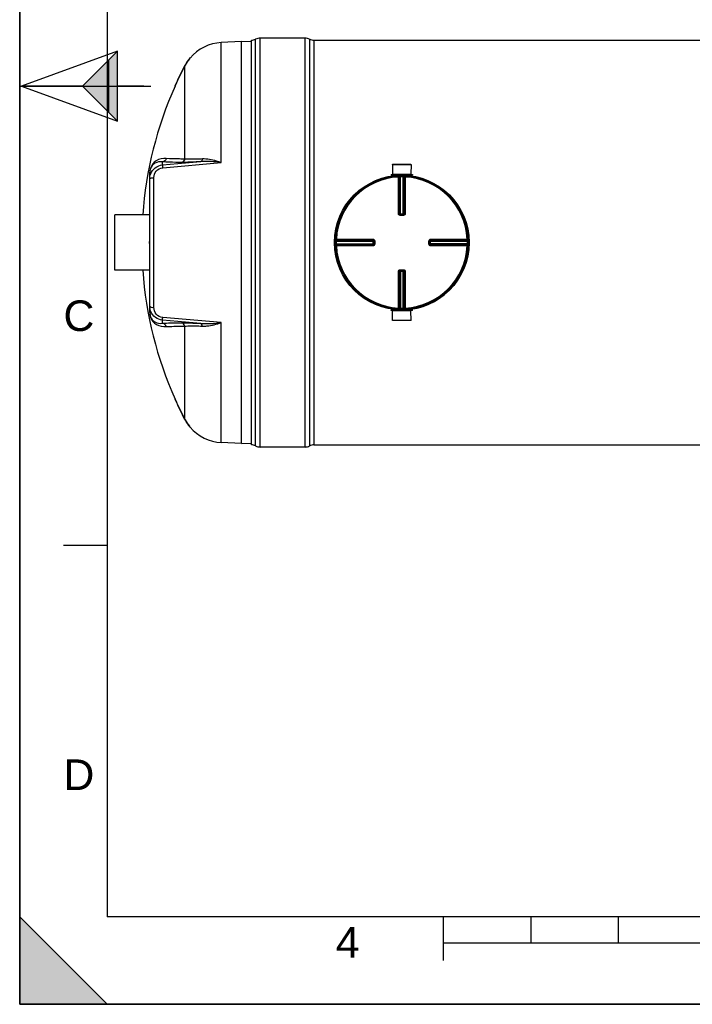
# Model space of a CAD drawing. Header units: millimetres. Extents: x 0 to 297, y 0 to 210.
# Tile 1 of 24: x 0 to 77, y 0 to 113. Entities that reach past the tile are written whole.
import ezdxf

# ---------------------------------------------------------------- set-up
doc = ezdxf.new("R2010")
doc.units = ezdxf.units.MM
doc.header["$LTSCALE"] = 16.335
doc.layers.get('0').update_dxf_attribs({"linetype": 'CONTINUOUS'})
for name, color, linetype in [('01_GLOBAL', 7, 'CONTINUOUS'), ('08_SURFACES', 7, 'CONTINUOUS'), ('AXES_REF', 7, 'CONTINUOUS')]:
    doc.layers.add(name, color=color, linetype=linetype)
doc.styles.add('TEXTSTYLE_2', font='arial.ttf')

# ---------------------------------------------------------------- blocks, each defined once
blk = doc.blocks.new('MARGEA4_BL0', base_point=(148.51, 105.01))
at = {"color": 7, "linetype": 'Continuous'}
for p, q in [((0.01, 0.01), (0.01, 210.01)), ((0.01, 0.01), (0.01, 210.01)), ((0.01, 210.01), (0.01, 0.01)), ((10.01, 200.01), (10.01, 10.01)), ((0.01, 105.01), (15.01, 105.01)), ((5.01, 52.51), (10.01, 52.51)), ((0.01, 10.01), (10.01, 0.01)), ((0.01, 0.01), (0.01, 10.01)), ((0.01, 10.01), (10.01, 0.01)), ((287.01, 10.01), (10.01, 10.01)), ((48.51, 5.01), (48.51, 10.01)), ((58.51, 7.01), (58.51, 10.01)), ((68.51, 7.01), (68.51, 10.01)), ((248.51, 7.01), (48.51, 7.01)), ((297.01, 0.01), (0.01, 0.01)), ((10.01, 0.01), (0.01, 0.01)), ((297.01, 0.01), (0.01, 0.01))]:
    blk.add_line(p, q, dxfattribs=at)
blk.add_solid([(0.01, 10.01), (10.01, 0.01), (0.01, 0.01)], dxfattribs=at)
at = {"color": 2, "linetype": 'Continuous', "style": 'TEXTSTYLE_2', "oblique": 0}
for s, p in [('C', (5.01, 77.01)), ('D', (5.01, 24.51)), ('4', (36.17, 5.35))]:
    blk.add_text(s, height=3.5, dxfattribs=at).set_placement(p)
blk = doc.blocks.new('REPERE_ORIENTATION_BL2', base_point=(7.19, 105.02))
at = {"color": 7, "linetype": 'Continuous'}
for p, q in [((11.19, 109.02), (0.19, 105.02)), ((7.19, 105.02), (11.19, 109.02)), ((11.19, 101.02), (11.19, 109.02)), ((10.19, 102.02), (10.19, 108.02)), ((0.19, 105.02), (11.19, 101.02)), ((7.19, 105.02), (0.19, 105.02)), ((7.19, 105.02), (11.19, 101.02)), ((14.19, 105.02), (11.19, 105.02))]:
    blk.add_line(p, q, dxfattribs=at)
blk.add_solid([(11.19, 109.02), (7.19, 105.02), (11.19, 101.02)], dxfattribs=at)

msp = doc.modelspace()

# ---------------------------------------------------------------- linework, layer by layer
at = {"color": 7, "linetype": 'Continuous'}
for p, q in [((0, 0), (0, 210)), ((32.65, 110.52), (27.52, 110.52)), ((25.38, 110.13), (23.06, 110)), ((25.38, 64.13), (25.38, 110.13)), ((26.52, 110.07), (25.38, 110.13)), ((26.52, 63.99), (26.52, 110.27)), ((33.65, 110.27), (216.37, 110.27)), ((42.67, 96.06), (42.67, 94.96)), ((42.67, 96.06), (44.78, 96.06)), ((44.78, 96.06), (44.77, 94.96)), ((14.88, 95.12), (14.88, 95.11)), ((14.88, 79.13), (14.88, 95.11)), ((42.49, 94.91), (42.49, 94.83)), ((42.49, 94.91), (44.95, 94.91)), ((42.49, 94.83), (44.95, 94.83)), ((42.67, 94.96), (42.72, 94.91)), ((42.67, 94.96), (44.77, 94.96)), ((42.67, 94.82), (42.67, 94.75)), ((44.77, 94.96), (44.72, 94.91)), ((44.77, 94.82), (44.77, 94.75)), ((44.95, 94.91), (44.95, 94.83)), ((43.54, 90.33), (43.53, 90.33)), ((43.54, 90.33), (43.91, 90.33)), ((43.92, 90.33), (43.91, 90.33)), ((14.84, 87.03), (14.84, 87.23)), ((14.88, 87.23), (14.84, 87.23)), ((14.88, 87.03), (14.84, 87.03)), ((40.52, 87.32), (40.52, 87.32)), ((40.52, 87.32), (40.52, 87.31)), ((40.52, 87.31), (40.52, 86.94)), ((40.52, 86.94), (40.52, 86.93)), ((40.52, 86.93), (40.52, 86.93)), ((46.93, 87.31), (46.93, 87.32)), ((46.93, 86.94), (46.93, 87.31)), ((46.93, 86.93), (46.93, 86.94)), ((43.53, 83.92), (43.54, 83.92)), ((43.91, 83.92), (43.54, 83.92)), ((43.91, 83.92), (43.92, 83.92)), ((42.49, 79.35), (42.49, 79.43)), ((44.95, 79.43), (42.49, 79.43)), ((44.95, 79.35), (42.49, 79.35)), ((42.67, 79.44), (42.67, 79.5)), ((42.67, 79.3), (42.72, 79.35)), ((42.67, 78.2), (42.67, 79.3)), ((44.77, 79.3), (42.67, 79.3)), ((44.77, 79.3), (44.72, 79.35)), ((44.77, 79.44), (44.77, 79.5)), ((44.78, 78.2), (44.77, 79.3)), ((44.95, 79.35), (44.95, 79.43)), ((44.78, 78.2), (42.67, 78.2)), ((25.38, 64.13), (23.06, 64.25)), ((25.38, 64.13), (26.52, 64.19)), ((32.65, 63.74), (27.52, 63.74)), ((33.65, 63.99), (216.37, 63.99)), ((0, 0), (297, 0))]:
    msp.add_line(p, q, dxfattribs=at)
at = {"color": 9, "linetype": 'Continuous'}
for p, q in [((26.99, 63.87), (26.99, 110.38)), ((27.52, 63.74), (27.52, 110.52)), ((32.65, 63.74), (32.65, 110.52)), ((33.18, 63.87), (33.18, 110.38)), ((23.06, 96.28), (23.06, 110)), ((33.65, 110.27), (33.65, 63.99)), ((16.34, 96), (20.71, 96.38)), ((16.34, 96), (16.34, 96.36)), ((16.36, 95.69), (23.06, 96.28)), ((14.87, 95.02), (14.87, 90.28)), ((42.67, 94.82), (43.34, 94.82)), ((43.33, 94.72), (43.33, 94.62)), ((43.33, 90.43), (43.33, 94.62)), ((43.43, 90.43), (43.43, 94.62)), ((43.46, 94.62), (43.46, 90.43)), ((43.56, 94.73), (43.56, 94.63)), ((43.56, 90.33), (43.56, 94.63)), ((43.89, 94.73), (43.88, 94.63)), ((43.88, 90.33), (43.88, 94.63)), ((43.98, 90.43), (43.98, 94.62)), ((44.01, 94.62), (44.01, 90.43)), ((44.11, 94.82), (44.77, 94.82)), ((44.12, 94.72), (44.11, 94.62)), ((44.11, 94.62), (44.11, 90.43)), ((15.36, 79.7), (15.36, 94.55)), ((43.43, 90.43), (43.46, 90.43)), ((43.54, 90.23), (43.54, 90.33)), ((43.72, 90.23), (43.54, 90.23)), ((43.56, 90.43), (43.88, 90.43)), ((43.91, 90.23), (43.72, 90.23)), ((43.91, 90.23), (43.91, 90.33)), ((43.98, 90.43), (44.01, 90.43)), ((36.12, 87.29), (36.22, 87.29)), ((36.12, 86.96), (36.22, 86.97)), ((36.13, 87.52), (36.23, 87.52)), ((36.13, 86.73), (36.23, 86.74)), ((36.22, 87.29), (40.52, 87.29)), ((36.22, 86.97), (40.52, 86.97)), ((36.23, 87.52), (40.42, 87.52)), ((36.23, 87.52), (36.4, 87.52)), ((36.23, 87.42), (40.42, 87.42)), ((36.23, 87.39), (40.42, 87.39)), ((40.42, 86.87), (36.23, 86.87)), ((40.42, 86.84), (36.23, 86.84)), ((40.42, 86.74), (36.23, 86.74)), ((39.21, 86.74), (39, 86.74)), ((40.42, 87.39), (40.42, 87.42)), ((40.42, 87.29), (40.42, 86.97)), ((40.42, 86.84), (40.42, 86.87)), ((40.62, 87.31), (40.52, 87.31)), ((40.62, 86.94), (40.52, 86.94)), ((40.62, 87.31), (40.62, 86.94)), ((46.83, 87.31), (46.93, 87.31)), ((46.83, 86.94), (46.83, 87.31)), ((46.83, 86.94), (46.93, 86.94)), ((46.93, 87.29), (51.22, 87.29)), ((51.22, 86.97), (46.93, 86.97)), ((47.03, 87.42), (47.02, 87.39)), ((47.02, 87.39), (51.21, 87.39)), ((47.02, 86.97), (47.02, 87.29)), ((47.02, 86.87), (47.03, 86.84)), ((51.21, 86.87), (47.02, 86.87)), ((47.03, 87.52), (51.21, 87.52)), ((47.03, 87.42), (51.21, 87.42)), ((51.21, 86.84), (47.03, 86.84)), ((51.21, 86.74), (47.03, 86.74)), ((51.31, 87.52), (51.21, 87.52)), ((51.31, 86.73), (51.21, 86.74)), ((51.32, 87.29), (51.22, 87.29)), ((51.32, 86.96), (51.22, 86.97)), ((14.87, 83.98), (14.87, 79.23)), ((43.33, 79.63), (43.33, 83.82)), ((43.46, 83.83), (43.43, 83.82)), ((43.43, 79.64), (43.43, 83.82)), ((43.46, 83.83), (43.46, 79.64)), ((43.54, 84.02), (43.54, 83.92)), ((43.54, 84.02), (43.72, 84.02)), ((43.56, 83.92), (43.56, 79.63)), ((43.88, 83.83), (43.56, 83.83)), ((43.72, 84.02), (43.91, 84.02)), ((43.88, 79.63), (43.88, 83.92)), ((43.91, 84.02), (43.91, 83.92)), ((43.98, 79.64), (43.98, 83.83)), ((44.01, 83.82), (43.98, 83.83)), ((44.01, 83.82), (44.01, 79.64)), ((44.11, 83.82), (44.11, 79.63)), ((43.34, 79.44), (42.67, 79.44)), ((43.33, 79.54), (43.33, 79.63)), ((43.56, 79.53), (43.56, 79.63)), ((43.89, 79.53), (43.88, 79.63)), ((44.12, 79.54), (44.11, 79.63)), ((44.77, 79.44), (44.11, 79.44)), ((16.34, 77.9), (16.34, 78.25)), ((20.71, 77.88), (16.34, 78.25)), ((23.06, 77.97), (16.36, 78.56)), ((23.06, 64.25), (23.06, 77.97))]:
    msp.add_line(p, q, dxfattribs=at)
for points in [[(14.87, 95.02), (14.87, 95.03), (14.88, 95.04), (14.88, 95.05), (14.88, 95.06), (14.88, 95.07), (14.88, 95.08), (14.88, 95.09), (14.88, 95.1), (14.88, 95.11)], [(38.57, 86.74), (38.45, 86.74), (38.34, 86.74), (38.22, 86.74), (38.11, 86.74), (37.99, 86.74), (37.86, 86.74), (37.73, 86.74), (37.6, 86.74), (37.47, 86.74), (37.33, 86.74), (37.18, 86.74), (37.04, 86.74), (36.88, 86.74), (36.73, 86.74), (36.57, 86.74), (36.4, 86.74)], [(36.88, 87.52), (37.04, 87.52), (37.18, 87.52), (37.33, 87.52), (37.47, 87.52), (37.6, 87.52), (37.73, 87.52), (37.86, 87.52), (37.99, 87.52), (38.11, 87.52), (38.23, 87.52), (38.34, 87.52), (38.45, 87.52), (38.57, 87.52), (38.68, 87.52)], [(38.89, 86.74), (38.78, 86.74), (38.68, 86.74)], [(39.11, 87.52), (39.22, 87.52), (39.32, 87.52)], [(40.42, 86.74), (40.28, 86.74), (40.15, 86.74), (40.02, 86.74), (39.89, 86.74), (39.77, 86.74), (39.66, 86.74), (39.54, 86.74), (39.43, 86.74), (39.32, 86.74), (39.21, 86.74)], [(39.43, 87.52), (39.54, 87.52), (39.66, 87.52)], [(39.78, 87.52), (39.89, 87.52), (40.02, 87.52), (40.15, 87.52), (40.28, 87.52), (40.42, 87.52)], [(14.87, 79.23), (14.87, 79.22), (14.88, 79.21), (14.88, 79.2), (14.88, 79.19), (14.88, 79.18), (14.88, 79.17), (14.88, 79.16), (14.88, 79.15), (14.88, 79.14)]]:
    msp.add_lwpolyline(points, dxfattribs=at)
at = {"color": 7, "linetype": 'Continuous'}
msp.add_circle((43.72, 87.13), 7.6, dxfattribs=at)
for centre, radius, start, end in [((26.52, 111.27), 1, 270, 298.0725), ((27.52, 109.39), 1.12, 90, 118.0725), ((32.65, 109.39), 1.12, 61.9275, 90), ((33.65, 111.27), 1, 241.9275, 270), ((23.32, 105.01), 5, 93, 139.9831), ((42.66, 94.82), 0.01, 0, 90), ((44.78, 94.82), 0.01, 90, 180), ((43.72, 87.13), 7.7, 178.732, 181.268), ((43.72, 87.13), 7.7, 277.8375, 1.268), ((42.66, 79.44), 0.01, 270, 360), ((44.78, 79.44), 0.01, 180, 270), ((23.32, 69.24), 5, 220.0169, 267), ((26.52, 62.99), 1, 61.9275, 90), ((27.52, 64.86), 1.12, 241.9275, 270), ((32.65, 64.86), 1.12, 270, 298.0725), ((33.65, 62.99), 1, 90, 118.0725)]:
    msp.add_arc(centre, radius, start, end, dxfattribs=at)
at = {"color": 9, "linetype": 'Continuous'}
for centre, radius, start, end in [((17.32, 95.02), 2.45, 179.3072, 179.772), ((17.4, 95.02), 2.53, 179.7711, 180.0005), ((43.72, 87.13), 7.5, 92.9675, 177.0325), ((43.82, 87.13), 7.5, 92.7532, 92.9681), ((43.72, 87.13), 7.5, 88.764, 91.236), ((43.62, 87.13), 7.5, 87.0319, 87.2468), ((43.72, 87.13), 7.5, 2.9675, 87.0325), ((43.54, 90.44), 0.107, 252.9521, 258.38), ((43.54, 90.44), 0.105, 258.3693, 264.7148), ((43.56, 99.01), 8.58, 269.8533, 270.0002), ((43.88, 99.01), 8.59, 269.9999, 270.1443), ((43.88, 90.43), 0.0985, 284.9841, 292.5387), ((43.88, 90.43), 0.0981, 292.5703, 300.1619), ((43.72, 87.13), 7.5, 178.7642, 181.2358), ((43.72, 87.03), 7.5, 177.0319, 177.2468), ((43.72, 87.23), 7.5, 182.7532, 182.9681), ((43.72, 87.13), 7.5, 182.9675, 267.0325), ((31.84, 87.29), 8.58, 359.9998, 0.1467), ((31.84, 86.97), 8.59, 359.8557, 0.0001), ((40.42, 86.96), 0.0985, 337.4613, 345.0159), ((40.42, 86.96), 0.0981, 329.8381, 337.4297), ((40.42, 86.97), 0.0997, 345.0029, 348.3948), ((40.41, 86.94), 0.105, 349.9788, 354.5832), ((40.41, 86.94), 0.106, 345.1861, 349.982), ((43.72, 87.13), 7.5, 272.9675, 357.0325), ((47.03, 87.31), 0.107, 162.9521, 168.38), ((47.02, 87.29), 0.0981, 149.8381, 157.4297), ((47.03, 87.31), 0.105, 168.3693, 174.7148), ((47.02, 87.29), 0.0985, 157.4613, 165.0159), ((55.61, 87.29), 8.59, 179.8557, 180.0001), ((55.6, 86.97), 8.58, 179.9998, 180.1467), ((43.72, 87.03), 7.5, 2.7532, 2.9681), ((43.72, 87.23), 7.5, 357.0319, 357.2468), ((43.73, 87.13), 7.5, 358.7642, 1.2358), ((43.56, 83.83), 0.0981, 112.5703, 120.1619), ((43.56, 83.83), 0.0985, 104.9841, 112.5387), ((43.56, 75.24), 8.59, 89.9999, 90.1443), ((43.88, 75.25), 8.58, 89.8533, 90.0002), ((43.91, 83.82), 0.105, 78.3693, 84.7148), ((43.91, 83.82), 0.107, 72.9521, 78.38), ((17.24, 79.23), 2.37, 179.9594, 183.5493), ((17.12, 79.22), 2.25, 183.5913, 183.8978), ((43.82, 87.12), 7.5, 267.0319, 267.2468), ((43.72, 87.12), 7.5, 268.764, 271.236), ((43.62, 87.12), 7.5, 272.7532, 272.9681)]:
    msp.add_arc(centre, radius, start, end, dxfattribs=at)
for points, knots in [([(16.77, 96.74), (16.38, 96.77), (15.77, 96.64), (15.04, 96.01), (14.88, 95.42), (14.87, 95.05)], [0, 0, 0, 0, 0.410856, 0.610304, 1, 1, 1, 1]), ([(16.34, 96.36), (16.05, 96.39), (15.59, 96.32), (15, 95.87), (14.88, 95.41), (14.88, 95.12)], [0, 0, 0, 0, 0.407482, 0.599888, 1, 1, 1, 1]), ([(14.99, 94.98), (15.1, 95.25), (15.47, 95.75), (16.05, 95.97), (16.34, 96)], [0, 0, 0, 0, 0.496941, 1, 1, 1, 1]), ([(16.34, 96), (16.33, 95.97), (16.36, 95.86), (16.35, 95.76), (16.36, 95.69)], [0, 0, 0, 0, 0.292106, 1, 1, 1, 1]), ([(18.48, 96.29), (18.27, 96.29), (17.56, 96.3), (16.85, 96.32), (16.34, 96.36)], [0, 0, 0, 0, 0.286499, 1, 1, 1, 1]), ([(18.88, 96.68), (18.68, 96.68), (17.97, 96.69), (17.27, 96.71), (16.77, 96.74)], [0, 0, 0, 0, 0.286502, 1, 1, 1, 1]), ([(20.71, 96.38), (20.48, 96.36), (19.74, 96.32), (18.99, 96.29), (18.48, 96.29)], [0, 0, 0, 0, 0.314012, 1, 1, 1, 1]), ([(20.91, 96.69), (20.7, 96.68), (20.02, 96.65), (19.34, 96.64), (18.88, 96.68)], [0, 0, 0, 0, 0.31546, 1, 1, 1, 1]), ([(20.91, 96.69), (20.9, 96.65), (20.88, 96.53), (20.8, 96.39), (20.71, 96.38)], [0, 0, 0, 0, 0.324564, 1, 1, 1, 1]), ([(23.06, 96.28), (22.87, 96.34), (22.18, 96.56), (21.45, 96.71), (20.91, 96.69)], [0, 0, 0, 0, 0.262606, 1, 1, 1, 1]), ([(15.36, 94.55), (15.36, 94.82), (15.55, 95.38), (16.09, 95.67), (16.36, 95.69)], [0, 0, 0, 0, 0.491863, 1, 1, 1, 1]), ([(43.33, 94.72), (43.35, 94.72), (43.41, 94.7), (43.43, 94.64), (43.43, 94.62)], [0, 0, 0, 0, 0.498597, 1, 1, 1, 1]), ([(43.43, 94.62), (43.43, 94.62), (43.4, 94.62), (43.36, 94.62), (43.33, 94.62)], [0, 0, 0, 0, 0.109221, 1, 1, 1, 1]), ([(43.36, 94.72), (43.38, 94.72), (43.44, 94.7), (43.46, 94.64), (43.46, 94.62)], [0, 0, 0, 0, 0.498599, 1, 1, 1, 1]), ([(43.46, 94.62), (43.46, 94.62), (43.5, 94.62), (43.53, 94.63), (43.56, 94.63)], [0, 0, 0, 0, 0.109867, 1, 1, 1, 1]), ([(43.88, 94.63), (43.9, 94.63), (43.93, 94.62), (43.96, 94.62), (43.98, 94.62)], [0, 0, 0, 0, 0.355616, 1, 1, 1, 1]), ([(44.09, 94.72), (44.06, 94.72), (44.01, 94.7), (43.98, 94.64), (43.98, 94.62)], [0, 0, 0, 0, 0.498599, 1, 1, 1, 1]), ([(44.12, 94.72), (44.09, 94.72), (44.03, 94.7), (44.01, 94.64), (44.01, 94.62)], [0, 0, 0, 0, 0.498567, 1, 1, 1, 1]), ([(44.11, 94.62), (44.1, 94.62), (44.07, 94.62), (44.03, 94.62), (44.01, 94.62)], [0, 0, 0, 0, 0.356334, 1, 1, 1, 1]), ([(14.88, 94.39), (14.88, 94.4), (14.89, 94.43), (14.92, 94.45), (14.93, 94.46)], [0, 0, 0, 0, 0.432743, 1, 1, 1, 1]), ([(14.93, 94.46), (14.94, 94.47), (14.97, 94.48), (15, 94.5), (15.02, 94.5)], [0, 0, 0, 0, 0.45949, 1, 1, 1, 1]), ([(15.02, 94.5), (15.04, 94.51), (15.15, 94.54), (15.27, 94.55), (15.36, 94.55)], [0, 0, 0, 0, 0.217816, 1, 1, 1, 1]), ([(43.33, 90.43), (43.35, 90.43), (43.38, 90.43), (43.41, 90.43), (43.43, 90.43)], [0, 0, 0, 0, 0.356432, 1, 1, 1, 1]), ([(43.54, 90.23), (43.48, 90.23), (43.38, 90.27), (43.33, 90.38), (43.33, 90.43)], [0, 0, 0, 0, 0.50046, 1, 1, 1, 1]), ([(43.46, 90.43), (43.46, 90.43), (43.49, 90.43), (43.52, 90.43), (43.54, 90.43)], [0, 0, 0, 0, 0.108162, 1, 1, 1, 1]), ([(44.11, 90.43), (44.11, 90.38), (44.07, 90.27), (43.96, 90.23), (43.91, 90.23)], [0, 0, 0, 0, 0.499825, 1, 1, 1, 1]), ([(43.98, 90.43), (43.98, 90.43), (43.95, 90.43), (43.93, 90.43), (43.91, 90.43)], [0, 0, 0, 0, 0.108156, 1, 1, 1, 1]), ([(44.01, 90.43), (44.01, 90.41), (43.99, 90.36), (43.94, 90.33), (43.92, 90.33)], [0, 0, 0, 0, 0.500557, 1, 1, 1, 1]), ([(44.11, 90.43), (44.1, 90.43), (44.07, 90.43), (44.03, 90.43), (44.01, 90.43)], [0, 0, 0, 0, 0.356432, 1, 1, 1, 1]), ([(36.13, 87.52), (36.13, 87.49), (36.15, 87.44), (36.21, 87.42), (36.23, 87.42)], [0, 0, 0, 0, 0.498567, 1, 1, 1, 1]), ([(36.13, 87.49), (36.13, 87.47), (36.15, 87.41), (36.2, 87.39), (36.23, 87.39)], [0, 0, 0, 0, 0.498599, 1, 1, 1, 1]), ([(36.13, 86.76), (36.13, 86.79), (36.15, 86.84), (36.2, 86.87), (36.23, 86.87)], [0, 0, 0, 0, 0.498599, 1, 1, 1, 1]), ([(36.13, 86.73), (36.13, 86.76), (36.15, 86.82), (36.21, 86.84), (36.23, 86.84)], [0, 0, 0, 0, 0.498597, 1, 1, 1, 1]), ([(36.22, 87.29), (36.22, 87.3), (36.22, 87.33), (36.22, 87.37), (36.23, 87.39)], [0, 0, 0, 0, 0.355616, 1, 1, 1, 1]), ([(36.23, 86.87), (36.23, 86.87), (36.23, 86.9), (36.22, 86.94), (36.22, 86.97)], [0, 0, 0, 0, 0.109867, 1, 1, 1, 1]), ([(36.23, 87.52), (36.23, 87.5), (36.23, 87.47), (36.23, 87.44), (36.23, 87.42)], [0, 0, 0, 0, 0.356334, 1, 1, 1, 1]), ([(36.23, 86.84), (36.23, 86.83), (36.23, 86.8), (36.23, 86.77), (36.23, 86.74)], [0, 0, 0, 0, 0.109221, 1, 1, 1, 1]), ([(40.42, 87.52), (40.42, 87.5), (40.42, 87.47), (40.42, 87.44), (40.42, 87.42)], [0, 0, 0, 0, 0.356428, 1, 1, 1, 1]), ([(40.42, 87.52), (40.47, 87.52), (40.58, 87.47), (40.62, 87.36), (40.62, 87.31)], [0, 0, 0, 0, 0.499829, 1, 1, 1, 1]), ([(40.42, 87.42), (40.44, 87.42), (40.49, 87.4), (40.52, 87.35), (40.52, 87.32)], [0, 0, 0, 0, 0.500599, 1, 1, 1, 1]), ([(40.42, 87.31), (40.42, 87.32), (40.42, 87.35), (40.42, 87.37), (40.42, 87.39)], [0, 0, 0, 0, 0.367753, 1, 1, 1, 1]), ([(40.42, 86.94), (40.42, 86.93), (40.42, 86.91), (40.42, 86.88), (40.42, 86.87)], [0, 0, 0, 0, 0.367614, 1, 1, 1, 1]), ([(40.62, 86.94), (40.62, 86.89), (40.58, 86.78), (40.47, 86.74), (40.42, 86.74)], [0, 0, 0, 0, 0.500171, 1, 1, 1, 1]), ([(40.42, 86.74), (40.42, 86.75), (40.42, 86.78), (40.42, 86.82), (40.42, 86.84)], [0, 0, 0, 0, 0.356432, 1, 1, 1, 1]), ([(46.83, 87.31), (46.83, 87.36), (46.87, 87.47), (46.98, 87.52), (47.03, 87.52)], [0, 0, 0, 0, 0.50046, 1, 1, 1, 1]), ([(47.03, 86.74), (46.98, 86.74), (46.87, 86.78), (46.83, 86.89), (46.83, 86.94)], [0, 0, 0, 0, 0.499825, 1, 1, 1, 1]), ([(47.03, 86.84), (47, 86.84), (46.95, 86.86), (46.93, 86.91), (46.93, 86.93)], [0, 0, 0, 0, 0.500557, 1, 1, 1, 1]), ([(47.02, 87.31), (47.02, 87.32), (47.02, 87.35), (47.02, 87.37), (47.02, 87.39)], [0, 0, 0, 0, 0.367614, 1, 1, 1, 1]), ([(47.02, 86.94), (47.02, 86.93), (47.02, 86.91), (47.02, 86.88), (47.02, 86.87)], [0, 0, 0, 0, 0.367753, 1, 1, 1, 1]), ([(47.03, 87.52), (47.03, 87.5), (47.03, 87.47), (47.03, 87.44), (47.03, 87.42)], [0, 0, 0, 0, 0.356432, 1, 1, 1, 1]), ([(47.03, 86.74), (47.03, 86.75), (47.03, 86.78), (47.03, 86.82), (47.03, 86.84)], [0, 0, 0, 0, 0.356432, 1, 1, 1, 1]), ([(51.21, 87.42), (51.21, 87.42), (51.21, 87.45), (51.21, 87.49), (51.21, 87.52)], [0, 0, 0, 0, 0.109221, 1, 1, 1, 1]), ([(51.31, 87.52), (51.31, 87.49), (51.29, 87.44), (51.24, 87.42), (51.21, 87.42)], [0, 0, 0, 0, 0.498597, 1, 1, 1, 1]), ([(51.31, 87.49), (51.31, 87.47), (51.29, 87.41), (51.24, 87.39), (51.21, 87.39)], [0, 0, 0, 0, 0.498599, 1, 1, 1, 1]), ([(51.21, 87.39), (51.22, 87.38), (51.22, 87.35), (51.22, 87.32), (51.22, 87.29)], [0, 0, 0, 0, 0.109867, 1, 1, 1, 1]), ([(51.22, 86.97), (51.22, 86.95), (51.22, 86.92), (51.22, 86.89), (51.21, 86.87)], [0, 0, 0, 0, 0.355616, 1, 1, 1, 1]), ([(51.31, 86.76), (51.31, 86.79), (51.29, 86.84), (51.24, 86.87), (51.21, 86.87)], [0, 0, 0, 0, 0.498599, 1, 1, 1, 1]), ([(51.31, 86.73), (51.31, 86.76), (51.29, 86.82), (51.24, 86.84), (51.21, 86.84)], [0, 0, 0, 0, 0.498567, 1, 1, 1, 1]), ([(51.21, 86.74), (51.21, 86.75), (51.21, 86.78), (51.22, 86.82), (51.21, 86.84)], [0, 0, 0, 0, 0.356334, 1, 1, 1, 1]), ([(43.33, 83.82), (43.33, 83.87), (43.38, 83.98), (43.48, 84.02), (43.54, 84.02)], [0, 0, 0, 0, 0.499825, 1, 1, 1, 1]), ([(43.33, 83.82), (43.35, 83.82), (43.38, 83.82), (43.41, 83.82), (43.43, 83.82)], [0, 0, 0, 0, 0.356432, 1, 1, 1, 1]), ([(43.43, 83.82), (43.43, 83.85), (43.45, 83.9), (43.5, 83.92), (43.53, 83.92)], [0, 0, 0, 0, 0.500557, 1, 1, 1, 1]), ([(43.46, 83.83), (43.46, 83.83), (43.49, 83.83), (43.52, 83.83), (43.54, 83.83)], [0, 0, 0, 0, 0.108156, 1, 1, 1, 1]), ([(43.91, 84.02), (43.96, 84.02), (44.07, 83.98), (44.11, 83.87), (44.11, 83.82)], [0, 0, 0, 0, 0.50046, 1, 1, 1, 1]), ([(43.98, 83.83), (43.98, 83.83), (43.95, 83.83), (43.93, 83.83), (43.91, 83.83)], [0, 0, 0, 0, 0.108162, 1, 1, 1, 1]), ([(44.11, 83.82), (44.1, 83.82), (44.07, 83.82), (44.03, 83.82), (44.01, 83.82)], [0, 0, 0, 0, 0.356432, 1, 1, 1, 1]), ([(14.88, 79.87), (14.88, 79.85), (14.89, 79.82), (14.92, 79.8), (14.93, 79.79)], [0, 0, 0, 0, 0.432744, 1, 1, 1, 1]), ([(14.88, 79.13), (14.88, 78.85), (15, 78.38), (15.59, 77.93), (16.05, 77.86), (16.34, 77.9)], [0, 0, 0, 0, 0.400553, 0.592835, 1, 1, 1, 1]), ([(14.88, 79.07), (14.9, 78.73), (15.08, 78.19), (15.8, 77.6), (16.39, 77.48), (16.77, 77.51)], [0, 0, 0, 0, 0.378399, 0.580214, 1, 1, 1, 1]), ([(14.93, 79.79), (14.94, 79.79), (14.97, 79.77), (15, 79.76), (15.02, 79.75)], [0, 0, 0, 0, 0.459491, 1, 1, 1, 1]), ([(16.34, 78.25), (16.05, 78.28), (15.48, 78.5), (15.11, 78.98), (15, 79.25)], [0, 0, 0, 0, 0.503033, 1, 1, 1, 1]), ([(15.02, 79.75), (15.04, 79.74), (15.15, 79.71), (15.27, 79.7), (15.36, 79.7)], [0, 0, 0, 0, 0.217816, 1, 1, 1, 1]), ([(16.36, 78.56), (16.09, 78.59), (15.55, 78.87), (15.36, 79.43), (15.36, 79.7)], [0, 0, 0, 0, 0.508115, 1, 1, 1, 1]), ([(43.33, 79.54), (43.35, 79.54), (43.41, 79.56), (43.43, 79.61), (43.43, 79.64)], [0, 0, 0, 0, 0.498567, 1, 1, 1, 1]), ([(43.33, 79.63), (43.35, 79.63), (43.38, 79.64), (43.41, 79.63), (43.43, 79.64)], [0, 0, 0, 0, 0.356334, 1, 1, 1, 1]), ([(43.36, 79.54), (43.38, 79.53), (43.44, 79.55), (43.46, 79.61), (43.46, 79.64)], [0, 0, 0, 0, 0.498599, 1, 1, 1, 1]), ([(43.56, 79.63), (43.55, 79.63), (43.52, 79.63), (43.48, 79.63), (43.46, 79.64)], [0, 0, 0, 0, 0.355616, 1, 1, 1, 1]), ([(43.98, 79.64), (43.98, 79.63), (43.95, 79.63), (43.91, 79.63), (43.88, 79.63)], [0, 0, 0, 0, 0.109867, 1, 1, 1, 1]), ([(44.09, 79.54), (44.06, 79.53), (44.01, 79.55), (43.98, 79.61), (43.98, 79.64)], [0, 0, 0, 0, 0.498599, 1, 1, 1, 1]), ([(44.01, 79.64), (44.01, 79.64), (44.05, 79.64), (44.08, 79.63), (44.11, 79.63)], [0, 0, 0, 0, 0.109221, 1, 1, 1, 1]), ([(44.12, 79.54), (44.09, 79.54), (44.03, 79.56), (44.01, 79.61), (44.01, 79.64)], [0, 0, 0, 0, 0.498567, 1, 1, 1, 1]), ([(16.34, 78.25), (16.33, 78.28), (16.36, 78.39), (16.35, 78.49), (16.36, 78.56)], [0, 0, 0, 0, 0.292106, 1, 1, 1, 1]), ([(16.34, 77.9), (16.49, 77.91), (17.21, 77.94), (17.92, 77.96), (18.48, 77.96)], [0, 0, 0, 0, 0.213231, 1, 1, 1, 1]), ([(18.48, 77.96), (18.61, 77.96), (19.36, 77.95), (20.11, 77.91), (20.71, 77.88)], [0, 0, 0, 0, 0.182409, 1, 1, 1, 1]), ([(20.91, 77.57), (20.9, 77.61), (20.88, 77.72), (20.8, 77.86), (20.71, 77.88)], [0, 0, 0, 0, 0.324564, 1, 1, 1, 1]), ([(20.91, 77.57), (21.08, 77.56), (21.82, 77.59), (22.53, 77.79), (23.06, 77.97)], [0, 0, 0, 0, 0.237356, 1, 1, 1, 1]), ([(16.77, 77.51), (16.92, 77.52), (17.62, 77.56), (18.32, 77.57), (18.88, 77.57)], [0, 0, 0, 0, 0.213226, 1, 1, 1, 1]), ([(18.88, 77.57), (19, 77.58), (19.68, 77.62), (20.36, 77.59), (20.91, 77.57)], [0, 0, 0, 0, 0.181577, 1, 1, 1, 1])]:
    msp.add_open_spline(points, degree=3, knots=knots, dxfattribs=at)
for points in [[(16.77, 96.74), (16.73, 96.56), (16.53, 96.38), (16.34, 96.36)], [(18.88, 96.68), (18.84, 96.5), (18.66, 96.31), (18.48, 96.29)], [(23.06, 96.28), (22.28, 96.37), (21.49, 96.44), (20.71, 96.38)], [(14.88, 94.39), (14.88, 94.59), (14.92, 94.8), (14.99, 94.98)], [(43.51, 90.33), (43.47, 90.35), (43.43, 90.39), (43.43, 90.43)], [(43.46, 90.43), (43.46, 90.39), (43.5, 90.34), (43.54, 90.33)], [(43.93, 90.34), (43.96, 90.36), (43.98, 90.39), (43.98, 90.43)], [(40.42, 87.39), (40.46, 87.39), (40.51, 87.35), (40.52, 87.31)], [(40.51, 86.92), (40.49, 86.89), (40.45, 86.87), (40.42, 86.87)], [(40.52, 86.91), (40.5, 86.87), (40.46, 86.84), (40.42, 86.84)], [(46.93, 87.34), (46.94, 87.38), (46.99, 87.42), (47.03, 87.42)], [(47.02, 86.87), (46.98, 86.87), (46.93, 86.9), (46.93, 86.95)], [(46.94, 87.34), (46.95, 87.37), (46.99, 87.39), (47.02, 87.39)], [(43.51, 83.91), (43.48, 83.9), (43.46, 83.86), (43.46, 83.83)], [(43.98, 83.83), (43.98, 83.87), (43.95, 83.92), (43.9, 83.92)], [(43.94, 83.92), (43.98, 83.91), (44.01, 83.86), (44.01, 83.82)], [(15, 79.25), (14.92, 79.44), (14.88, 79.66), (14.88, 79.87)], [(16.77, 77.51), (16.73, 77.7), (16.53, 77.88), (16.34, 77.9)], [(18.88, 77.57), (18.84, 77.76), (18.66, 77.94), (18.48, 77.96)], [(20.71, 77.88), (21.49, 77.82), (22.28, 77.88), (23.06, 77.97)]]:
    msp.add_open_spline(points, degree=3, dxfattribs=at)
at = {"layer": '01_GLOBAL', "color": 7, "linetype": 'Continuous'}
msp.add_circle((43.72, 87.13), 7.7, dxfattribs=at)
at = {"layer": '08_SURFACES', "color": 9, "linetype": 'Continuous'}
for p, q in [((19.38, 108.13), (19.41, 108.13)), ((18.88, 96.68), (18.88, 107.31)), ((17.8, 105.13), (17.82, 105.13)), ((18.88, 66.94), (18.88, 77.57)), ((17.8, 69.13), (17.82, 69.13)), ((19.38, 66.13), (19.41, 66.13))]:
    msp.add_line(p, q, dxfattribs=at)
at = {"layer": '08_SURFACES', "color": 7, "linetype": 'Continuous'}
for p, q in [((19.46, 108.22), (19.43, 108.18)), ((19.44, 108.2), (19.43, 108.18)), ((19.49, 108.23), (19.46, 108.23)), ((17.8, 105.13), (17.76, 105.03)), ((17.76, 105.03), (17.76, 105.03)), ((17.78, 105.03), (17.76, 105.03)), ((17.78, 105.03), (17.82, 105.13)), ((17.81, 105.1), (17.82, 105.11)), ((17.82, 105.11), (17.82, 105.13)), ((17.76, 69.23), (17.76, 69.22)), ((17.78, 69.23), (17.76, 69.23)), ((17.76, 69.22), (17.8, 69.13)), ((17.82, 69.13), (17.78, 69.23)), ((17.8, 69.18), (17.79, 69.21)), ((19.48, 66.03), (19.44, 66.09)), ((19.49, 66.03), (19.46, 66.03))]:
    msp.add_line(p, q, dxfattribs=at)
for points in [[(19.46, 108.22), (19.45, 108.21), (19.44, 108.21)], [(19.46, 108.23), (19.46, 108.23), (19.46, 108.22)], [(17.76, 105.04), (17.76, 105.03), (17.76, 105.03)], [(17.8, 105.13), (17.79, 105.11), (17.78, 105.09), (17.78, 105.08), (17.77, 105.06), (17.77, 105.05)], [(17.78, 105.03), (17.78, 105.04), (17.79, 105.05)], [(17.78, 105.03), (17.78, 105.03), (17.78, 105.03)], [(17.79, 105.06), (17.8, 105.07), (17.8, 105.08), (17.81, 105.1)], [(17.76, 69.22), (17.76, 69.22), (17.76, 69.21)], [(17.77, 69.2), (17.77, 69.19), (17.78, 69.18), (17.78, 69.16)], [(17.78, 69.22), (17.78, 69.23), (17.78, 69.23)], [(17.78, 69.16), (17.79, 69.14), (17.8, 69.13)], [(17.82, 69.13), (17.82, 69.14), (17.81, 69.16), (17.8, 69.17), (17.8, 69.18)]]:
    msp.add_lwpolyline(points, dxfattribs=at)
for centre, radius, start, end in [((23.33, 105.01), 5.01, 141.4697, 151.3774), ((23.32, 105.01), 5.02, 141.6419, 141.9707), ((57.86, 87.13), 43.92, 152.6282, 155.8054), ((57.86, 87.13), 43.9, 152.6282, 155.7937), ((23.31, 105.01), 5.02, 152.4483, 152.6282), ((23.32, 105.01), 5.02, 150.8435, 152.4482), ((23.32, 105.01), 5, 151.3864, 152.6281), ((23.32, 105.01), 5.02, 150.3671, 150.8436), ((23.32, 105.01), 5.02, 148.7001, 150.3671), ((23.32, 105.01), 5.02, 148.1844, 148.6999), ((23.32, 105.01), 5.02, 146.5003, 148.1843), ((23.32, 105.01), 5.02, 146.1065, 146.5002), ((23.32, 105.01), 5.02, 144.6281, 146.1065), ((23.32, 105.01), 5.02, 144.1711, 144.6281), ((23.32, 105.01), 5.02, 142.5148, 144.1711), ((23.32, 105.01), 5.02, 141.9707, 142.5147), ((57.86, 87.13), 43.9, 155.9368, 175.8849), ((57.86, 87.13), 43.9, 184.1151, 204.0632), ((57.86, 87.13), 43.92, 204.1946, 207.3718), ((57.86, 87.13), 43.9, 204.2063, 207.3718), ((23.31, 69.24), 5.02, 207.3718, 207.5516), ((23.32, 69.24), 5.02, 207.5518, 209.1566), ((23.32, 69.24), 5, 207.3719, 208.6136), ((23.33, 69.25), 5.01, 208.6226, 218.5303), ((23.32, 69.24), 5.02, 209.1565, 209.6329), ((23.32, 69.24), 5.02, 209.6328, 211.2999), ((23.32, 69.24), 5.02, 211.3001, 211.8157), ((23.32, 69.24), 5.02, 211.8158, 213.4997), ((23.32, 69.24), 5.02, 213.4997, 213.8936), ((23.32, 69.24), 5.02, 213.8936, 215.372), ((23.32, 69.24), 5.02, 215.372, 215.8288), ((23.32, 69.24), 5.02, 215.8288, 217.4853), ((23.32, 69.24), 5.02, 217.4854, 218.0293), ((23.32, 69.24), 5.02, 218.0293, 218.3581), ((22.62, 68.69), 4.11, 218.5461, 218.7821), ((23.94, 69.75), 5.8, 218.7864, 219.0762)]:
    msp.add_arc(centre, radius, start, end, dxfattribs=at)
for points, knots in [([(19.43, 108.18), (19.42, 108.18), (19.4, 108.16), (19.39, 108.14), (19.38, 108.13)], [0, 0, 0, 0, 0.488243, 1, 1, 1, 1]), ([(19.38, 66.13), (19.4, 66.1), (19.41, 66.1), (19.46, 66.03), (19.46, 66.03)], [0, 0, 0, 0, 0.924598, 1, 1, 1, 1])]:
    msp.add_open_spline(points, degree=3, knots=knots, dxfattribs=at)
msp.add_open_spline([(19.41, 108.13), (19.43, 108.16), (19.51, 108.25), (19.48, 108.22)], degree=3, dxfattribs=at)
at = {"layer": 'AXES_REF', "color": 7, "linetype": 'Continuous'}
for p, q in [((42.67, 96.06), (42.67, 96.08)), ((42.67, 96.08), (44.77, 96.08)), ((44.77, 96.06), (44.77, 96.08)), ((10.88, 83.98), (10.88, 90.28)), ((14.88, 90.28), (10.88, 90.28)), ((14.88, 83.98), (10.88, 83.98))]:
    msp.add_line(p, q, dxfattribs=at)

# ---------------------------------------------------------------- block references
at = {"color": 2, "linetype": 'Continuous'}
for name, p in [('MARGEA4_BL0', (148.51, 105.01)), ('REPERE_ORIENTATION_BL2', (7.19, 105.02))]:
    msp.add_blockref(name, p, dxfattribs=at)

doc.saveas('drawing.dxf')
